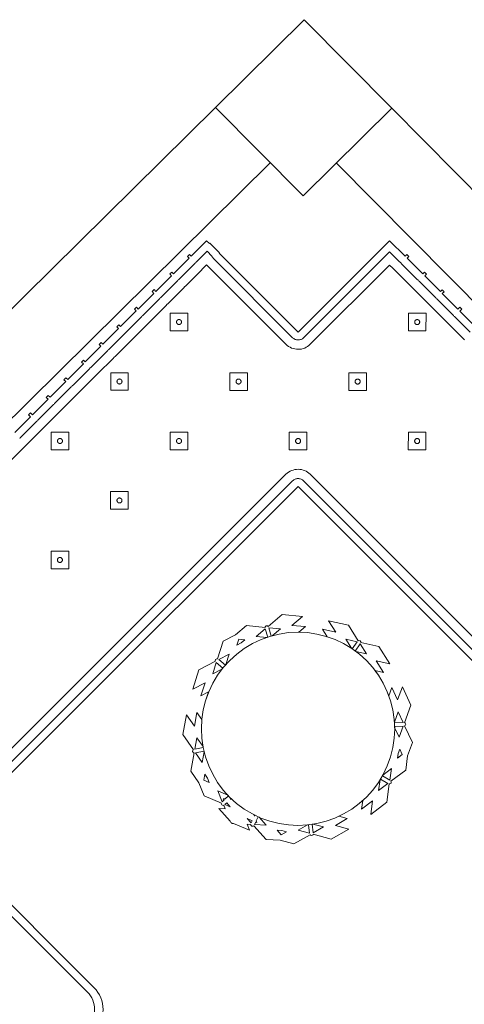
# Model space of a CAD drawing. Header units: metres. Extents: x 2232.4 to 2275.2, y 411.9 to 437.5.
# Tile 15 of 16: x 2267.4 to 2268.8, y 434.2 to 437.4. Entities that reach past the tile are written whole.
import ezdxf

# ---------------------------------------------------------------- set-up
doc = ezdxf.new("R2010")
doc.units = ezdxf.units.M
doc.layers.add('CL', color=40, linetype='Continuous')
doc.layers.add('WALL NEW', color=40, linetype='Continuous')
for name, color, linetype, lineweight in [('NC_N1_BANQUETTES', 7, 'Continuous', 13), ('NC_N1_PLANTS', 7, 'Continuous', 13), ('NC_N1_TABLES', 7, 'Continuous', 13)]:
    doc.layers.add(name, color=color, linetype=linetype, lineweight=lineweight)

# ---------------------------------------------------------------- blocks, each defined once
blk = doc.blocks.new('RP_MODERN_EXTENDED_TRIANGLE_L')
at = {"color": 0, "linetype": 'Continuous', "lineweight": -2}
for points in [[(1.32, 0.035), (1.249, 0.035), (1.249, 0.027), (1.24, 0.027), (1.24, 0.035), (1.169, 0.035), (1.169, 0.027), (1.16, 0.027), (1.16, 0.035), (1.089, 0.035), (1.089, 0.027), (1.08, 0.027), (1.08, 0.035), (1.009, 0.035), (1.009, 0.027), (1, 0.027), (1, 0.035), (0.929, 0.035), (0.929, 0.027), (0.92, 0.027), (0.92, 0.035), (0.849, 0.035), (0.849, 0.027), (0.84, 0.027), (0.84, 0.035), (0.769, 0.035), (0.769, 0.027), (0.76, 0.027), (0.76, 0.035), (0.689, 0.035), (0.689, 0.027), (0.68, 0.027), (0.68, 0.035), (0.609, 0.035), (0.609, 0.027), (0.6, 0.027), (0.6, 0.035), (0.529, 0.035), (0.529, 0.027), (0.52, 0.027), (0.52, 0.035), (0.45, 0.035), (0.45, 0.048), (0.448, 0.048), (0.448, 0.092), (0.45, 0.092), (0.45, 0.45), (0.035, 0.45), (0.035, 0.52), (0.027, 0.52), (0.027, 0.529), (0.035, 0.529), (0.035, 0.6), (0.027, 0.6), (0.027, 0.609), (0.035, 0.609), (0.035, 0.68), (0.027, 0.68), (0.027, 0.689), (0.035, 0.689), (0.035, 0.76), (0.027, 0.76), (0.027, 0.769), (0.035, 0.769), (0.035, 0.84)], [(0.8, 4.1), (0.8, 0.8), (4.1, 0.8)], [(1.3225, 0.0599), (1.32, 0.06), (1.249, 0.06), (1.2465, 0.0599), (1.2445, 0.0596), (1.2425, 0.0599), (1.24, 0.06), (1.169, 0.06), (1.1665, 0.0599), (1.1645, 0.0596), (1.1625, 0.0599), (1.16, 0.06), (1.089, 0.06), (1.0865, 0.0599), (1.0845, 0.0596), (1.0825, 0.0599), (1.08, 0.06), (1.009, 0.06), (1.0065, 0.0599), (1.0045, 0.0596), (1.0025, 0.0599), (1, 0.06), (0.929, 0.06), (0.9265, 0.0599), (0.9245, 0.0596), (0.9225, 0.0599), (0.92, 0.06), (0.849, 0.06), (0.8465, 0.0599), (0.8445, 0.0596), (0.8425, 0.0599), (0.84, 0.06), (0.769, 0.06), (0.7665, 0.0599), (0.7645, 0.0596), (0.7625, 0.0599), (0.76, 0.06), (0.689, 0.06), (0.6865, 0.0599), (0.6845, 0.0596), (0.6825, 0.0599), (0.68, 0.06), (0.609, 0.06), (0.6065, 0.0599), (0.6045, 0.0596), (0.6025, 0.0599), (0.6, 0.06), (0.529, 0.06), (0.5265, 0.0599), (0.5245, 0.0596), (0.5225, 0.0599), (0.52, 0.06), (0.473, 0.06), (0.473, 0.0822), (0.4731, 0.0824), (0.4739, 0.0847), (0.4745, 0.0871), (0.4749, 0.0895), (0.475, 0.092), (0.475, 0.45), (0.4749, 0.4525), (0.4745, 0.4549), (0.4739, 0.4573), (0.4731, 0.4596), (0.472, 0.4618), (0.4708, 0.4639), (0.4693, 0.4659), (0.4677, 0.4677), (0.4659, 0.4693), (0.4639, 0.4708), (0.4618, 0.472), (0.4596, 0.4731), (0.4573, 0.4739), (0.4549, 0.4745), (0.4525, 0.4749), (0.45, 0.475), (0.06, 0.475), (0.06, 0.52), (0.0599, 0.5225), (0.0596, 0.5245), (0.0599, 0.5265), (0.06, 0.529), (0.06, 0.6), (0.0599, 0.6025), (0.0596, 0.6045), (0.0599, 0.6065), (0.06, 0.609), (0.06, 0.68), (0.0599, 0.6825), (0.0596, 0.6845), (0.0599, 0.6865), (0.06, 0.689), (0.06, 0.76), (0.0599, 0.7625), (0.0596, 0.7645), (0.0599, 0.7665), (0.06, 0.769), (0.06, 0.84)], [(0.775, 4.1), (0.775, 0.8), (0.7751, 0.7975), (0.7755, 0.7951), (0.7761, 0.7927), (0.7769, 0.7904), (0.778, 0.7882), (0.7792, 0.7861), (0.7807, 0.7841), (0.7823, 0.7823), (0.7841, 0.7807), (0.7861, 0.7792), (0.7882, 0.778), (0.7904, 0.7769), (0.7927, 0.7761), (0.7951, 0.7755), (0.7975, 0.7751), (0.8, 0.775), (4.1, 0.775)], [(1.4, 0.09), (1.329, 0.09), (1.3245, 0.0898), (1.32, 0.09), (1.249, 0.09), (1.2445, 0.0898), (1.24, 0.09), (1.169, 0.09), (1.1645, 0.0898), (1.16, 0.09), (1.089, 0.09), (1.0845, 0.0898), (1.08, 0.09), (1.009, 0.09), (1.0045, 0.0898), (1, 0.09), (0.929, 0.09), (0.9245, 0.0898), (0.92, 0.09), (0.849, 0.09), (0.8445, 0.0898), (0.84, 0.09), (0.769, 0.09), (0.7645, 0.0898), (0.76, 0.09), (0.689, 0.09), (0.6845, 0.0898), (0.68, 0.09), (0.609, 0.09), (0.6045, 0.0898), (0.6, 0.09), (0.529, 0.09), (0.5245, 0.0898), (0.52, 0.09), (0.5049, 0.09), (0.505, 0.092), (0.505, 0.45), (0.5047, 0.4554), (0.5039, 0.4607), (0.5026, 0.466), (0.5008, 0.471), (0.4985, 0.4759), (0.4957, 0.4806), (0.4925, 0.4849), (0.4889, 0.4889), (0.4849, 0.4925), (0.4806, 0.4957), (0.4759, 0.4985), (0.471, 0.5008), (0.466, 0.5026), (0.4607, 0.5039), (0.4554, 0.5047), (0.45, 0.505), (0.09, 0.505), (0.09, 0.52), (0.0898, 0.5245), (0.09, 0.529), (0.09, 0.6), (0.0898, 0.6045), (0.09, 0.609), (0.09, 0.68), (0.0898, 0.6845), (0.09, 0.689), (0.09, 0.76), (0.0898, 0.7645), (0.09, 0.769), (0.09, 0.84), (0.0898, 0.8445)], [(0.745, 4.1), (0.745, 0.8), (0.7453, 0.7946), (0.7461, 0.7893), (0.7474, 0.784), (0.7492, 0.779), (0.7515, 0.7741), (0.7543, 0.7694), (0.7575, 0.7651), (0.7611, 0.7611), (0.7651, 0.7575), (0.7694, 0.7543), (0.7741, 0.7515), (0.779, 0.7492), (0.784, 0.7474), (0.7893, 0.7461), (0.7946, 0.7453), (0.8, 0.745), (4.1, 0.745)]]:
    blk.add_lwpolyline(points, dxfattribs=at)
for points in [[(0.427, 0.927), (0.467, 0.967), (0.427, 1.007), (0.387, 0.967)], [(0.435, 0.967), (0.435, 0.9662), (0.4348, 0.9654), (0.4347, 0.9647), (0.4344, 0.9639), (0.4341, 0.9632), (0.4337, 0.9626), (0.4332, 0.9619), (0.4327, 0.9613), (0.4321, 0.9608), (0.4314, 0.9603), (0.4308, 0.9599), (0.4301, 0.9596), (0.4293, 0.9593), (0.4286, 0.9592), (0.4278, 0.959), (0.427, 0.959), (0.4262, 0.959), (0.4254, 0.9592), (0.4247, 0.9593), (0.4239, 0.9596), (0.4232, 0.9599), (0.4226, 0.9603), (0.4219, 0.9608), (0.4213, 0.9613), (0.4208, 0.9619), (0.4203, 0.9626), (0.4199, 0.9632), (0.4196, 0.9639), (0.4193, 0.9647), (0.4192, 0.9654), (0.419, 0.9662), (0.419, 0.967), (0.419, 0.9678), (0.4192, 0.9686), (0.4193, 0.9693), (0.4196, 0.9701), (0.4199, 0.9708), (0.4203, 0.9714), (0.4208, 0.9721), (0.4213, 0.9727), (0.4219, 0.9732), (0.4226, 0.9737), (0.4232, 0.9741), (0.4239, 0.9744), (0.4247, 0.9747), (0.4254, 0.9748), (0.4262, 0.975), (0.427, 0.975), (0.4278, 0.975), (0.4286, 0.9748), (0.4293, 0.9747), (0.4301, 0.9744), (0.4308, 0.9741), (0.4314, 0.9737), (0.4321, 0.9732), (0.4327, 0.9727), (0.4332, 0.9721), (0.4337, 0.9714), (0.4341, 0.9708), (0.4344, 0.9701), (0.4347, 0.9693), (0.4348, 0.9686), (0.435, 0.9678)], [(0.157, 0.657), (0.197, 0.697), (0.157, 0.737), (0.117, 0.697)], [(0.427, 0.657), (0.467, 0.697), (0.427, 0.737), (0.387, 0.697)], [(0.697, 0.657), (0.737, 0.697), (0.697, 0.737), (0.657, 0.697)], [(0.165, 0.697), (0.165, 0.6962), (0.1648, 0.6954), (0.1647, 0.6947), (0.1644, 0.6939), (0.1641, 0.6932), (0.1637, 0.6926), (0.1632, 0.6919), (0.1627, 0.6913), (0.1621, 0.6908), (0.1614, 0.6903), (0.1608, 0.6899), (0.1601, 0.6896), (0.1593, 0.6893), (0.1586, 0.6892), (0.1578, 0.689), (0.157, 0.689), (0.1562, 0.689), (0.1554, 0.6892), (0.1547, 0.6893), (0.1539, 0.6896), (0.1532, 0.6899), (0.1526, 0.6903), (0.1519, 0.6908), (0.1513, 0.6913), (0.1508, 0.6919), (0.1503, 0.6926), (0.1499, 0.6932), (0.1496, 0.6939), (0.1493, 0.6947), (0.1492, 0.6954), (0.149, 0.6962), (0.149, 0.697), (0.149, 0.6978), (0.1492, 0.6986), (0.1493, 0.6993), (0.1496, 0.7001), (0.1499, 0.7008), (0.1503, 0.7014), (0.1508, 0.7021), (0.1513, 0.7027), (0.1519, 0.7032), (0.1526, 0.7037), (0.1532, 0.7041), (0.1539, 0.7044), (0.1547, 0.7047), (0.1554, 0.7048), (0.1562, 0.705), (0.157, 0.705), (0.1578, 0.705), (0.1586, 0.7048), (0.1593, 0.7047), (0.1601, 0.7044), (0.1608, 0.7041), (0.1614, 0.7037), (0.1621, 0.7032), (0.1627, 0.7027), (0.1632, 0.7021), (0.1637, 0.7014), (0.1641, 0.7008), (0.1644, 0.7001), (0.1647, 0.6993), (0.1648, 0.6986), (0.165, 0.6978)], [(0.435, 0.697), (0.435, 0.6962), (0.4348, 0.6954), (0.4347, 0.6947), (0.4344, 0.6939), (0.4341, 0.6932), (0.4337, 0.6926), (0.4332, 0.6919), (0.4327, 0.6913), (0.4321, 0.6908), (0.4314, 0.6903), (0.4308, 0.6899), (0.4301, 0.6896), (0.4293, 0.6893), (0.4286, 0.6892), (0.4278, 0.689), (0.427, 0.689), (0.4262, 0.689), (0.4254, 0.6892), (0.4247, 0.6893), (0.4239, 0.6896), (0.4232, 0.6899), (0.4226, 0.6903), (0.4219, 0.6908), (0.4213, 0.6913), (0.4208, 0.6919), (0.4203, 0.6926), (0.4199, 0.6932), (0.4196, 0.6939), (0.4193, 0.6947), (0.4192, 0.6954), (0.419, 0.6962), (0.419, 0.697), (0.419, 0.6978), (0.4192, 0.6986), (0.4193, 0.6993), (0.4196, 0.7001), (0.4199, 0.7008), (0.4203, 0.7014), (0.4208, 0.7021), (0.4213, 0.7027), (0.4219, 0.7032), (0.4226, 0.7037), (0.4232, 0.7041), (0.4239, 0.7044), (0.4247, 0.7047), (0.4254, 0.7048), (0.4262, 0.705), (0.427, 0.705), (0.4278, 0.705), (0.4286, 0.7048), (0.4293, 0.7047), (0.4301, 0.7044), (0.4308, 0.7041), (0.4314, 0.7037), (0.4321, 0.7032), (0.4327, 0.7027), (0.4332, 0.7021), (0.4337, 0.7014), (0.4341, 0.7008), (0.4344, 0.7001), (0.4347, 0.6993), (0.4348, 0.6986), (0.435, 0.6978)], [(0.705, 0.697), (0.705, 0.6962), (0.7048, 0.6954), (0.7047, 0.6947), (0.7044, 0.6939), (0.7041, 0.6932), (0.7037, 0.6926), (0.7032, 0.6919), (0.7027, 0.6913), (0.7021, 0.6908), (0.7014, 0.6903), (0.7008, 0.6899), (0.7001, 0.6896), (0.6993, 0.6893), (0.6986, 0.6892), (0.6978, 0.689), (0.697, 0.689), (0.6962, 0.689), (0.6954, 0.6892), (0.6947, 0.6893), (0.6939, 0.6896), (0.6932, 0.6899), (0.6926, 0.6903), (0.6919, 0.6908), (0.6913, 0.6913), (0.6908, 0.6919), (0.6903, 0.6926), (0.6899, 0.6932), (0.6896, 0.6939), (0.6893, 0.6947), (0.6892, 0.6954), (0.689, 0.6962), (0.689, 0.697), (0.689, 0.6978), (0.6892, 0.6986), (0.6893, 0.6993), (0.6896, 0.7001), (0.6899, 0.7008), (0.6903, 0.7014), (0.6908, 0.7021), (0.6913, 0.7027), (0.6919, 0.7032), (0.6926, 0.7037), (0.6932, 0.7041), (0.6939, 0.7044), (0.6947, 0.7047), (0.6954, 0.7048), (0.6962, 0.705), (0.697, 0.705), (0.6978, 0.705), (0.6986, 0.7048), (0.6993, 0.7047), (0.7001, 0.7044), (0.7008, 0.7041), (0.7014, 0.7037), (0.7021, 0.7032), (0.7027, 0.7027), (0.7032, 0.7021), (0.7037, 0.7014), (0.7041, 0.7008), (0.7044, 0.7001), (0.7047, 0.6993), (0.7048, 0.6986), (0.705, 0.6978)], [(0.697, 0.387), (0.737, 0.427), (0.697, 0.467), (0.657, 0.427)], [(0.967, 0.387), (1.007, 0.427), (0.967, 0.467), (0.927, 0.427)], [(1.237, 0.387), (1.277, 0.427), (1.237, 0.467), (1.197, 0.427)], [(1.507, 0.387), (1.547, 0.427), (1.507, 0.467), (1.467, 0.427)], [(0.705, 0.427), (0.705, 0.4262), (0.7048, 0.4254), (0.7047, 0.4247), (0.7044, 0.4239), (0.7041, 0.4232), (0.7037, 0.4226), (0.7032, 0.4219), (0.7027, 0.4213), (0.7021, 0.4208), (0.7014, 0.4203), (0.7008, 0.4199), (0.7001, 0.4196), (0.6993, 0.4193), (0.6986, 0.4192), (0.6978, 0.419), (0.697, 0.419), (0.6962, 0.419), (0.6954, 0.4192), (0.6947, 0.4193), (0.6939, 0.4196), (0.6932, 0.4199), (0.6926, 0.4203), (0.6919, 0.4208), (0.6913, 0.4213), (0.6908, 0.4219), (0.6903, 0.4226), (0.6899, 0.4232), (0.6896, 0.4239), (0.6893, 0.4247), (0.6892, 0.4254), (0.689, 0.4262), (0.689, 0.427), (0.689, 0.4278), (0.6892, 0.4286), (0.6893, 0.4293), (0.6896, 0.4301), (0.6899, 0.4308), (0.6903, 0.4314), (0.6908, 0.4321), (0.6913, 0.4327), (0.6919, 0.4332), (0.6926, 0.4337), (0.6932, 0.4341), (0.6939, 0.4344), (0.6947, 0.4347), (0.6954, 0.4348), (0.6962, 0.435), (0.697, 0.435), (0.6978, 0.435), (0.6986, 0.4348), (0.6993, 0.4347), (0.7001, 0.4344), (0.7008, 0.4341), (0.7014, 0.4337), (0.7021, 0.4332), (0.7027, 0.4327), (0.7032, 0.4321), (0.7037, 0.4314), (0.7041, 0.4308), (0.7044, 0.4301), (0.7047, 0.4293), (0.7048, 0.4286), (0.705, 0.4278)], [(0.975, 0.427), (0.975, 0.4262), (0.9748, 0.4254), (0.9747, 0.4247), (0.9744, 0.4239), (0.9741, 0.4232), (0.9737, 0.4226), (0.9732, 0.4219), (0.9727, 0.4213), (0.9721, 0.4208), (0.9714, 0.4203), (0.9708, 0.4199), (0.9701, 0.4196), (0.9693, 0.4193), (0.9686, 0.4192), (0.9678, 0.419), (0.967, 0.419), (0.9662, 0.419), (0.9654, 0.4192), (0.9647, 0.4193), (0.9639, 0.4196), (0.9632, 0.4199), (0.9626, 0.4203), (0.9619, 0.4208), (0.9613, 0.4213), (0.9608, 0.4219), (0.9603, 0.4226), (0.9599, 0.4232), (0.9596, 0.4239), (0.9593, 0.4247), (0.9592, 0.4254), (0.959, 0.4262), (0.959, 0.427), (0.959, 0.4278), (0.9592, 0.4286), (0.9593, 0.4293), (0.9596, 0.4301), (0.9599, 0.4308), (0.9603, 0.4314), (0.9608, 0.4321), (0.9613, 0.4327), (0.9619, 0.4332), (0.9626, 0.4337), (0.9632, 0.4341), (0.9639, 0.4344), (0.9647, 0.4347), (0.9654, 0.4348), (0.9662, 0.435), (0.967, 0.435), (0.9678, 0.435), (0.9686, 0.4348), (0.9693, 0.4347), (0.9701, 0.4344), (0.9708, 0.4341), (0.9714, 0.4337), (0.9721, 0.4332), (0.9727, 0.4327), (0.9732, 0.4321), (0.9737, 0.4314), (0.9741, 0.4308), (0.9744, 0.4301), (0.9747, 0.4293), (0.9748, 0.4286), (0.975, 0.4278)], [(1.245, 0.427), (1.245, 0.4262), (1.2448, 0.4254), (1.2447, 0.4247), (1.2444, 0.4239), (1.2441, 0.4232), (1.2437, 0.4226), (1.2432, 0.4219), (1.2427, 0.4213), (1.2421, 0.4208), (1.2414, 0.4203), (1.2408, 0.4199), (1.2401, 0.4196), (1.2393, 0.4193), (1.2386, 0.4192), (1.2378, 0.419), (1.237, 0.419), (1.2362, 0.419), (1.2354, 0.4192), (1.2347, 0.4193), (1.2339, 0.4196), (1.2332, 0.4199), (1.2326, 0.4203), (1.2319, 0.4208), (1.2313, 0.4213), (1.2308, 0.4219), (1.2303, 0.4226), (1.2299, 0.4232), (1.2296, 0.4239), (1.2293, 0.4247), (1.2292, 0.4254), (1.229, 0.4262), (1.229, 0.427), (1.229, 0.4278), (1.2292, 0.4286), (1.2293, 0.4293), (1.2296, 0.4301), (1.2299, 0.4308), (1.2303, 0.4314), (1.2308, 0.4321), (1.2313, 0.4327), (1.2319, 0.4332), (1.2326, 0.4337), (1.2332, 0.4341), (1.2339, 0.4344), (1.2347, 0.4347), (1.2354, 0.4348), (1.2362, 0.435), (1.237, 0.435), (1.2378, 0.435), (1.2386, 0.4348), (1.2393, 0.4347), (1.2401, 0.4344), (1.2408, 0.4341), (1.2414, 0.4337), (1.2421, 0.4332), (1.2427, 0.4327), (1.2432, 0.4321), (1.2437, 0.4314), (1.2441, 0.4308), (1.2444, 0.4301), (1.2447, 0.4293), (1.2448, 0.4286), (1.245, 0.4278)], [(1.515, 0.427), (1.515, 0.4262), (1.5148, 0.4254), (1.5147, 0.4247), (1.5144, 0.4239), (1.5141, 0.4232), (1.5137, 0.4226), (1.5132, 0.4219), (1.5127, 0.4213), (1.5121, 0.4208), (1.5114, 0.4203), (1.5108, 0.4199), (1.5101, 0.4196), (1.5093, 0.4193), (1.5086, 0.4192), (1.5078, 0.419), (1.507, 0.419), (1.5062, 0.419), (1.5054, 0.4192), (1.5047, 0.4193), (1.5039, 0.4196), (1.5032, 0.4199), (1.5026, 0.4203), (1.5019, 0.4208), (1.5013, 0.4213), (1.5008, 0.4219), (1.5003, 0.4226), (1.4999, 0.4232), (1.4996, 0.4239), (1.4993, 0.4247), (1.4992, 0.4254), (1.499, 0.4262), (1.499, 0.427), (1.499, 0.4278), (1.4992, 0.4286), (1.4993, 0.4293), (1.4996, 0.4301), (1.4999, 0.4308), (1.5003, 0.4314), (1.5008, 0.4321), (1.5013, 0.4327), (1.5019, 0.4332), (1.5026, 0.4337), (1.5032, 0.4341), (1.5039, 0.4344), (1.5047, 0.4347), (1.5054, 0.4348), (1.5062, 0.435), (1.507, 0.435), (1.5078, 0.435), (1.5086, 0.4348), (1.5093, 0.4347), (1.5101, 0.4344), (1.5108, 0.4341), (1.5114, 0.4337), (1.5121, 0.4332), (1.5127, 0.4327), (1.5132, 0.4321), (1.5137, 0.4314), (1.5141, 0.4308), (1.5144, 0.4301), (1.5147, 0.4293), (1.5148, 0.4286), (1.515, 0.4278)], [(0.697, 0.117), (0.737, 0.157), (0.697, 0.197), (0.657, 0.157)], [(0.967, 0.117), (1.007, 0.157), (0.967, 0.197), (0.927, 0.157)], [(1.237, 0.117), (1.277, 0.157), (1.237, 0.197), (1.197, 0.157)], [(0.705, 0.157), (0.705, 0.1562), (0.7048, 0.1554), (0.7047, 0.1547), (0.7044, 0.1539), (0.7041, 0.1532), (0.7037, 0.1526), (0.7032, 0.1519), (0.7027, 0.1513), (0.7021, 0.1508), (0.7014, 0.1503), (0.7008, 0.1499), (0.7001, 0.1496), (0.6993, 0.1493), (0.6986, 0.1492), (0.6978, 0.149), (0.697, 0.149), (0.6962, 0.149), (0.6954, 0.1492), (0.6947, 0.1493), (0.6939, 0.1496), (0.6932, 0.1499), (0.6926, 0.1503), (0.6919, 0.1508), (0.6913, 0.1513), (0.6908, 0.1519), (0.6903, 0.1526), (0.6899, 0.1532), (0.6896, 0.1539), (0.6893, 0.1547), (0.6892, 0.1554), (0.689, 0.1562), (0.689, 0.157), (0.689, 0.1578), (0.6892, 0.1586), (0.6893, 0.1593), (0.6896, 0.1601), (0.6899, 0.1608), (0.6903, 0.1614), (0.6908, 0.1621), (0.6913, 0.1627), (0.6919, 0.1632), (0.6926, 0.1637), (0.6932, 0.1641), (0.6939, 0.1644), (0.6947, 0.1647), (0.6954, 0.1648), (0.6962, 0.165), (0.697, 0.165), (0.6978, 0.165), (0.6986, 0.1648), (0.6993, 0.1647), (0.7001, 0.1644), (0.7008, 0.1641), (0.7014, 0.1637), (0.7021, 0.1632), (0.7027, 0.1627), (0.7032, 0.1621), (0.7037, 0.1614), (0.7041, 0.1608), (0.7044, 0.1601), (0.7047, 0.1593), (0.7048, 0.1586), (0.705, 0.1578)], [(0.975, 0.157), (0.975, 0.1562), (0.9748, 0.1554), (0.9747, 0.1547), (0.9744, 0.1539), (0.9741, 0.1532), (0.9737, 0.1526), (0.9732, 0.1519), (0.9727, 0.1513), (0.9721, 0.1508), (0.9714, 0.1503), (0.9708, 0.1499), (0.9701, 0.1496), (0.9693, 0.1493), (0.9686, 0.1492), (0.9678, 0.149), (0.967, 0.149), (0.9662, 0.149), (0.9654, 0.1492), (0.9647, 0.1493), (0.9639, 0.1496), (0.9632, 0.1499), (0.9626, 0.1503), (0.9619, 0.1508), (0.9613, 0.1513), (0.9608, 0.1519), (0.9603, 0.1526), (0.9599, 0.1532), (0.9596, 0.1539), (0.9593, 0.1547), (0.9592, 0.1554), (0.959, 0.1562), (0.959, 0.157), (0.959, 0.1578), (0.9592, 0.1586), (0.9593, 0.1593), (0.9596, 0.1601), (0.9599, 0.1608), (0.9603, 0.1614), (0.9608, 0.1621), (0.9613, 0.1627), (0.9619, 0.1632), (0.9626, 0.1637), (0.9632, 0.1641), (0.9639, 0.1644), (0.9647, 0.1647), (0.9654, 0.1648), (0.9662, 0.165), (0.967, 0.165), (0.9678, 0.165), (0.9686, 0.1648), (0.9693, 0.1647), (0.9701, 0.1644), (0.9708, 0.1641), (0.9714, 0.1637), (0.9721, 0.1632), (0.9727, 0.1627), (0.9732, 0.1621), (0.9737, 0.1614), (0.9741, 0.1608), (0.9744, 0.1601), (0.9747, 0.1593), (0.9748, 0.1586), (0.975, 0.1578)], [(1.245, 0.157), (1.245, 0.1562), (1.2448, 0.1554), (1.2447, 0.1547), (1.2444, 0.1539), (1.2441, 0.1532), (1.2437, 0.1526), (1.2432, 0.1519), (1.2427, 0.1513), (1.2421, 0.1508), (1.2414, 0.1503), (1.2408, 0.1499), (1.2401, 0.1496), (1.2393, 0.1493), (1.2386, 0.1492), (1.2378, 0.149), (1.237, 0.149), (1.2362, 0.149), (1.2354, 0.1492), (1.2347, 0.1493), (1.2339, 0.1496), (1.2332, 0.1499), (1.2326, 0.1503), (1.2319, 0.1508), (1.2313, 0.1513), (1.2308, 0.1519), (1.2303, 0.1526), (1.2299, 0.1532), (1.2296, 0.1539), (1.2293, 0.1547), (1.2292, 0.1554), (1.229, 0.1562), (1.229, 0.157), (1.229, 0.1578), (1.2292, 0.1586), (1.2293, 0.1593), (1.2296, 0.1601), (1.2299, 0.1608), (1.2303, 0.1614), (1.2308, 0.1621), (1.2313, 0.1627), (1.2319, 0.1632), (1.2326, 0.1637), (1.2332, 0.1641), (1.2339, 0.1644), (1.2347, 0.1647), (1.2354, 0.1648), (1.2362, 0.165), (1.237, 0.165), (1.2378, 0.165), (1.2386, 0.1648), (1.2393, 0.1647), (1.2401, 0.1644), (1.2408, 0.1641), (1.2414, 0.1637), (1.2421, 0.1632), (1.2427, 0.1627), (1.2432, 0.1621), (1.2437, 0.1614), (1.2441, 0.1608), (1.2444, 0.1601), (1.2447, 0.1593), (1.2448, 0.1586), (1.245, 0.1578)]]:
    blk.add_lwpolyline(points, close=True, dxfattribs=at)
blk = doc.blocks.new('RP_MODERN_TABLE_4')
at = {"color": 0}
for points in [[(-0.5, -0.375), (0.5, -0.375, 0.414214), (0.6, -0.275), (0.6, 0.275, 0.414214), (0.5, 0.375), (-0.5, 0.375, 0.414214), (-0.6, 0.275), (-0.6, -0.275, 0.414214)], [(-0.495, -0.35), (0.495, -0.35, 0.414214), (0.575, -0.27), (0.575, 0.27, 0.414214), (0.495, 0.35), (-0.495, 0.35, 0.414214), (-0.575, 0.27), (-0.575, -0.27, 0.414214)]]:
    blk.add_lwpolyline(points, format="xyb", close=True, dxfattribs=at)
for centre, radius in [((-0.29, 0.22), 0.075), ((0.29, 0.22), 0.075), ((-0.29, 0.22), 0.06), ((0.29, 0.22), 0.06), ((0, 0), 0.05), ((-0.29, -0.22), 0.075), ((0.29, -0.22), 0.075), ((-0.29, -0.22), 0.06), ((0.29, -0.22), 0.06)]:
    blk.add_circle(centre, radius, dxfattribs=at)
blk = doc.blocks.new('NC_N1_PLANTER')
at = {"color": 0, "linetype": 'Continuous', "lineweight": -2}
for points in [[(-0.314582, -0.176177), (-0.34944, -0.121314), (-0.336246, -0.063287), (-0.338237, -0.062792), (-0.340588, -0.058893), (-0.339683, -0.054431), (-0.337973, -0.053296), (-0.369886, -0.003068), (-0.355475, 0.060314), (-0.331772, 0.023007), (-0.321972, 0.066107), (-0.30676, 0.042164), (-0.304043, 0.060478), (-0.296652, 0.089988), (-0.286403, 0.118632), (-0.280823, 0.13043), (-0.30658, 0.118511), (-0.291515, 0.160064), (-0.331628, 0.141502), (-0.309474, 0.20261), (-0.255468, 0.227602), (-0.256292, 0.22948), (-0.254641, 0.233723), (-0.250554, 0.235732), (-0.248612, 0.235071), (-0.22833, 0.291016), (-0.18698, 0.310151), (-0.150749, 0.337787), (-0.091788, 0.329601), (-0.091462, 0.331547), (-0.087769, 0.334189), (-0.083255, 0.333702), (-0.082014, 0.332167), (-0.034685, 0.368269), (0.029698, 0.35933), (-0.005446, 0.332524), (0.038334, 0.326445), (0.015759, 0.309226), (0.030385, 0.308507), (0.060478, 0.304043), (0.089988, 0.296652), (0.105943, 0.290943), (0.091863, 0.31559), (0.134551, 0.304134), (0.112627, 0.342513), (0.175406, 0.325665), (0.204933, 0.273978), (0.206673, 0.274908), (0.21102, 0.273598), (0.213392, 0.269726), (0.212934, 0.267806), (0.270427, 0.252378), (0.293029, 0.212813), (0.32366, 0.17908), (0.320546, 0.119665), (0.322646, 0.119524), (0.325649, 0.11609), (0.325495, 0.111531), (0.323958, 0.110094), (0.332125, 0.1011), (0.34, 0.12), (0.361231, 0.069046), (0.363954, 0.066047), (0.363789, 0.062905), (0.365, 0.06), (0.363441, 0.056259), (0.360553, 0.001136), (0.346789, 0.016294), (0.342105, 0.005053), (0.343905, 0.004243), (0.345522, 0), (0.343905, -0.004243), (0.342105, -0.005053), (0.365, -0.06), (0.347475, -0.102059), (0.339471, -0.146917), (0.290523, -0.180738), (0.291693, -0.182487), (0.290809, -0.186962), (0.287104, -0.189624), (0.285028, -0.189285), (0.274576, -0.247856), (0.2211, -0.284806), (0.228864, -0.241294), (0.192501, -0.26642), (0.1974, -0.238964), (0.196662, -0.239633), (0.172227, -0.257756), (0.146133, -0.273396), (0.119186, -0.286141), (0.145726, -0.294619), (0.106529, -0.315045), (0.148633, -0.328494), (0.09099, -0.358533), (0.034315, -0.34043), (0.033645, -0.342424), (0.029562, -0.344457), (0.025191, -0.34315), (0.024191, -0.341299), (-0.02857, -0.368794), (-0.071975, -0.354929), (-0.117352, -0.35079), (-0.155242, -0.304904), (-0.15685, -0.306178), (-0.161374, -0.305659), (-0.164354, -0.302216), (-0.164209, -0.30017), (-0.223471, -0.294764), (-0.264858, -0.244643), (-0.220841, -0.248658), (-0.248984, -0.214576), (-0.22109, -0.217121), (-0.239633, -0.196662), (-0.257756, -0.172227), (-0.273396, -0.146133), (-0.274861, -0.143036), (-0.281079, -0.170384), (-0.304783, -0.133077)], [(-0.091535, 0.324905), (-0.12151, 0.302042), (-0.087386, 0.297304), (-0.084477, 0.298032)], [(-0.072835, 0.300948), (-0.070392, 0.30156), (-0.042586, 0.322769), (-0.079928, 0.327954)], [(-0.304043, 0.060478), (-0.296652, 0.089988), (-0.286403, 0.118632), (-0.273396, 0.146133), (-0.257756, 0.172227), (-0.239633, 0.196662), (-0.219203, 0.219203), (-0.196662, 0.239633), (-0.172227, 0.257756), (-0.146133, 0.273396), (-0.118632, 0.286403), (-0.089988, 0.296652), (-0.060478, 0.304043), (-0.030385, 0.308507), (0, 0.31), (0.030385, 0.308507), (0.060478, 0.304043), (0.089988, 0.296652), (0.118632, 0.286403), (0.146133, 0.273396), (0.172227, 0.257756), (0.196662, 0.239633), (0.219203, 0.219203), (0.239633, 0.196662), (0.257756, 0.172227), (0.273396, 0.146133), (0.286403, 0.118632), (0.296652, 0.089988), (0.304043, 0.060478), (0.308507, 0.030385), (0.31, 0), (0.308507, -0.030385), (0.304043, -0.060478), (0.296652, -0.089988), (0.286403, -0.118632), (0.273396, -0.146133), (0.257756, -0.172227), (0.239633, -0.196662), (0.219203, -0.219203), (0.196662, -0.239633), (0.172227, -0.257756), (0.146133, -0.273396), (0.118632, -0.286403), (0.089988, -0.296652), (0.060478, -0.304043), (0.030385, -0.308507), (0, -0.31), (-0.030385, -0.308507), (-0.060478, -0.304043), (-0.089988, -0.296652), (-0.118632, -0.286403), (-0.146133, -0.273396), (-0.172227, -0.257756), (-0.196662, -0.239633), (-0.219203, -0.219203), (-0.239633, -0.196662), (-0.257756, -0.172227), (-0.273396, -0.146133), (-0.286403, -0.118632), (-0.296652, -0.089988), (-0.304043, -0.060478), (-0.308507, -0.030385), (-0.31, 0), (-0.308507, 0.030385)], [(-0.170679, 0.283112), (-0.15865, 0.292287), (-0.177811, 0.294948), (-0.184405, 0.276761)], [(0.18234, 0.250255), (0.184312, 0.248793), (0.20137, 0.27091), (0.164959, 0.280681)], [(0.229573, 0.230846), (0.210872, 0.263581), (0.193952, 0.241643), (0.196566, 0.239704)], [(-0.232141, 0.204928), (-0.252699, 0.223798), (-0.265549, 0.188355), (-0.23388, 0.20301)], [(-0.244585, 0.232638), (-0.224083, 0.213819), (-0.222168, 0.215932), (-0.210371, 0.24847)], [(0.267482, 0.194261), (0.277651, 0.183062), (0.278664, 0.20238), (0.259979, 0.207395)], [(0.307649, 0.116043), (0.315889, 0.11898), (0.290546, 0.146891), (0.288725, 0.112142), (0.289628, 0.109619), (0.303776, 0.114662), (0.306, 0.12)], [(0.295485, 0.094765), (0.297542, 0.099701), (0.293671, 0.098321), (0.29459, 0.095751)], [(0.319918, 0.107677), (0.31227, 0.104951), (0.318937, 0.088952)], [(0.309578, 0.008587), (0.309705, 0.006), (0.313744, 0.006), (0.310149, 0.009959)], [(0.32938, 0.006), (0.3375, 0.006), (0.330287, 0.023311)], [(-0.306067, -0.046834), (-0.306424, -0.044428), (-0.325228, -0.014831), (-0.333587, -0.051593)], [(0.32464, -0.006), (0.309705, -0.006), (0.309578, -0.008587), (0.323, -0.0408), (0.3375, -0.006), (0.328751, -0.006), (0.328527, -0.010281)], [(-0.303717, -0.061779), (-0.304043, -0.060478), (-0.304306, -0.058708), (-0.331542, -0.063418), (-0.311325, -0.095238)], [(0.33044, -0.097057), (0.323, -0.0792), (0.317182, -0.093164), (0.314525, -0.108055)], [(0.264914, -0.160285), (0.263661, -0.162376), (0.287137, -0.177468), (0.293759, -0.140353)], [(0.249631, -0.208993), (0.280647, -0.187562), (0.257445, -0.172646), (0.255695, -0.175005)], [(-0.152218, -0.269749), (-0.186882, -0.266587), (-0.162878, -0.295657), (-0.149925, -0.271123)], [(-0.139269, -0.276642), (-0.152266, -0.301259), (-0.114722, -0.304684), (-0.136985, -0.277723)], [(-0.013033, -0.325306), (0.02288, -0.336777), (0.020496, -0.308993), (0.018039, -0.309114)], [(0.06827, -0.318328), (0.035259, -0.307784), (0.032472, -0.308197), (0.034836, -0.335751)], [(-0.0657, -0.323987), (-0.080764, -0.322613), (-0.068447, -0.33753), (-0.051291, -0.328589)]]:
    blk.add_lwpolyline(points, close=True, dxfattribs=at)

msp = doc.modelspace()

# ---------------------------------------------------------------- linework, layer by layer
at = {"layer": 'CL'}
msp.add_lwpolyline([(2267.9904, 437.0798), (2268.2748, 437.3611), (2268.5561, 437.0767), (2268.2717, 436.7954)], close=True, dxfattribs=at)
msp.add_lwpolyline([(2267.9904, 437.0798), (2268.2748, 437.3611), (2268.5561, 437.0767), (2268.2717, 436.7954)], close=True, dxfattribs=at)
at = {"layer": 'WALL NEW'}
for p, q in [((2267.9904, 437.0798), (2267.1195, 436.2183)), ((2268.5561, 437.0767), (2269.4082, 436.2153)), ((2268.1662, 436.9021), (2267.2953, 436.0406)), ((2268.3784, 436.9009), (2269.2304, 436.0395))]:
    msp.add_line(p, q, dxfattribs=at)

# ---------------------------------------------------------------- block references
at = {"layer": 'NC_N1_BANQUETTES', "linetype": 'Continuous', "rotation": 224.9851542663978}
msp.add_blockref('RP_MODERN_EXTENDED_TRIANGLE_L', (2268.2559, 436.9946), dxfattribs=at)
at = {"layer": 'NC_N1_PLANTS', "linetype": 'Continuous', "rotation": 224.9851542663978}
msp.add_blockref('NC_N1_PLANTER', (2268.2554, 435.0854), dxfattribs=at)
at = {"layer": 'NC_N1_TABLES', "linetype": 'Continuous', "rotation": 224.9851542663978}
msp.add_blockref('RP_MODERN_TABLE_4', (2266.9823, 434.0251), dxfattribs=at)

doc.saveas('drawing.dxf')
